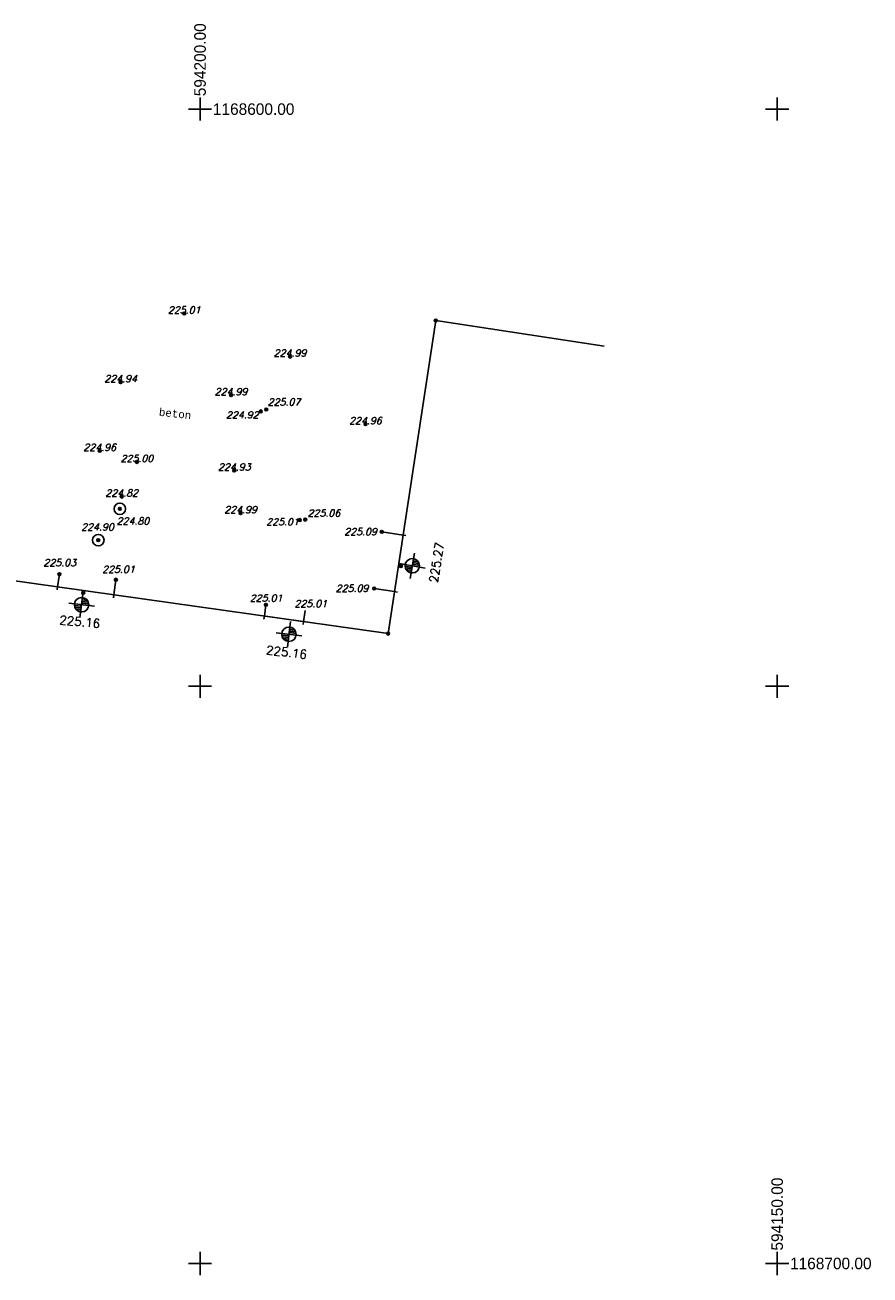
# Model space of a CAD drawing. Header units: metres. Extents: x -594301 to -594142, y -1168701 to -1168593.
# Tile 2 of 2: x -594215 to -594142, y -1168701 to -1168593. Entities that reach past the tile are written whole.
import ezdxf
from ezdxf.enums import TextEntityAlignment as Align

# ---------------------------------------------------------------- set-up
doc = ezdxf.new("R2010")
doc.units = ezdxf.units.M
doc.header["$MEASUREMENT"] = 0
for name, color, linetype in [('-1', 7, 'CONTINUOUS'), ('10', 7, 'CONTINUOUS'), ('27', 7, 'CONTINUOUS'), ('37', 7, 'CONTINUOUS'), ('40', 7, 'CONTINUOUS'), ('5', 7, 'CONTINUOUS'), ('6', 7, 'CONTINUOUS'), ('61', 7, 'CONTINUOUS')]:
    doc.layers.add(name, color=color, linetype=linetype)
doc.layers.add('taf 0_pracovni_vyskopis', color=7, linetype='CONTINUOUS', lineweight=13, true_color=0xe07000)
doc.styles.add('ITALICT', font='ITALICT', dxfattribs={"height": 0.2})
doc.styles.add('MONOTXT', font='MONOTXT', dxfattribs={"height": 0.2})
doc.styles.add('ROMANS', font='ROMANS', dxfattribs={"height": 0.2})
doc.styles.get("Standard").update_dxf_attribs({"font": 'txt', "height": 0.2})

# ---------------------------------------------------------------- blocks, each defined once
blk = doc.blocks.new('6$20')
at = {"layer": '27', "color": 172, "linetype": 'Continuous'}
blk.add_circle((0, 0), 0.5, dxfattribs=at)
blk = doc.blocks.new('9$15')
at = {"layer": '37', "color": 12, "linetype": 'Continuous'}
for p, q in [((0, 1.12), (0, -1.12)), ((-1.12, 0), (1.13, 0)), ((0, 0.56), (0.28, 0.56)), ((0, 0.42), (0.46, 0.42)), ((0, 0.28), (0.56, 0.28)), ((0, 0.14), (0.61, 0.14)), ((-0.61, -0.14), (0, -0.14)), ((-0.56, -0.28), (0, -0.28)), ((-0.46, -0.42), (0, -0.42)), ((-0.28, -0.56), (0, -0.56))]:
    blk.add_line(p, q, dxfattribs=at)
blk.add_circle((0, 0), 0.625, dxfattribs=at)
blk = doc.blocks.new('KRIZEK')
at = {"layer": '61', "color": 7, "linetype": 'Continuous'}
for p, q in [((-1, 0), (1, 0)), ((0, 1), (0, -1))]:
    blk.add_line(p, q, dxfattribs=at)
blk = doc.blocks.new('4$04')
at = {"layer": '-1', "color": 7, "linetype": 'Continuous'}
for radius in [0.125, 0.0551]:
    blk.add_circle((0, 0), radius, dxfattribs=at)

msp = doc.modelspace()

# ---------------------------------------------------------------- linework, layer by layer
at = {"layer": '10', "color": 7, "linetype": 'Continuous'}
for p, q in [((-594182.405, -1168636.898), (-594184.261, -1168636.616)), ((-594212.338, -1168641.392), (-594212.184, -1168640.299)), ((-594207.472, -1168642.08), (-594207.287, -1168640.77)), ((-594183.15, -1168641.802), (-594184.917, -1168641.533)), ((-594194.426, -1168643.924), (-594194.287, -1168642.94)), ((-594191.039, -1168644.403), (-594190.903, -1168643.441))]:
    msp.add_line(p, q, dxfattribs=at)
at = {"layer": '5', "color": 32, "linetype": 'Continuous'}
msp.add_line((-594179.582, -1168618.324), (-594164.983, -1168620.543), dxfattribs=at)
msp.add_lwpolyline([(-594224.716, -1168677.73), (-594222.538, -1168662.372), (-594235.237, -1168660.569), (-594232.187, -1168639.104), (-594219.441, -1168640.946), (-594219.339, -1168640.402), (-594183.703, -1168645.44), (-594179.582, -1168618.324)], dxfattribs=at)
at = {"layer": '6', "color": 14, "linetype": 'Continuous'}
for p, q in [((-594182.158, -1168636.936), (-594182.405, -1168636.898)), ((-594212.373, -1168641.64), (-594212.338, -1168641.392)), ((-594182.903, -1168641.84), (-594183.15, -1168641.802)), ((-594207.507, -1168642.328), (-594207.472, -1168642.08)), ((-594194.461, -1168644.172), (-594194.426, -1168643.924)), ((-594191.074, -1168644.651), (-594191.039, -1168644.403))]:
    msp.add_line(p, q, dxfattribs=at)
at = {"layer": '6', "color": 14, "linetype": 'Continuous', "const_width": 0.1}
for points in [[(-594182.405, -1168636.898), (-594183.15, -1168641.802)], [(-594207.472, -1168642.08), (-594212.338, -1168641.392)], [(-594191.039, -1168644.403), (-594194.426, -1168643.924)]]:
    msp.add_lwpolyline(points, dxfattribs=at)

# ---------------------------------------------------------------- block references
at = {"layer": '-1', "color": 7, "linetype": 'Continuous'}
for p in [(-594201.365, -1168617.703), (-594179.582, -1168618.324), (-594192.199, -1168621.438), (-594206.875, -1168623.654), (-594197.311, -1168624.785), (-594194.733, -1168626.186), (-594194.259, -1168626.026), (-594185.668, -1168627.282), (-594208.685, -1168629.595), (-594205.462, -1168630.565), (-594197.028, -1168631.307), (-594206.784, -1168633.565), (-594206.942, -1168634.623), (-594196.481, -1168634.994), (-594191.358, -1168635.599), (-594190.88, -1168635.558), (-594184.261, -1168636.616), (-594208.813, -1168637.342), (-594182.595, -1168639.581), (-594212.184, -1168640.299), (-594207.287, -1168640.77), (-594210.112, -1168641.906), (-594184.917, -1168641.533), (-594194.287, -1168642.94), (-594183.703, -1168645.44)]:
    msp.add_blockref('4$04', p, dxfattribs=at)
at = {"layer": '27', "color": 172, "linetype": 'Continuous'}
for p in [(-594206.942, -1168634.623), (-594208.813, -1168637.342)]:
    msp.add_blockref('6$20', p, dxfattribs=at)
at = {"layer": '37', "color": 12, "linetype": 'Continuous'}
for p, xscale, yscale, rotation in [((-594181.609, -1168639.561), 1.000000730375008, 1.000000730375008, 350.1179986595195), ((-594210.261, -1168642.932), 1.000000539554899, 1.000000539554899, 352.9250534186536), ((-594192.293, -1168645.493), 1.000000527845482, 1.000000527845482, 353.4772217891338)]:
    msp.add_blockref('9$15', p, dxfattribs=dict(at, xscale=xscale, yscale=yscale, rotation=rotation))
at = {"layer": '61', "color": 7, "linetype": 'Continuous'}
for p in [(-594200, -1168600), (-594150, -1168600), (-594200, -1168650), (-594150, -1168650), (-594200, -1168700), (-594150, -1168700)]:
    msp.add_blockref('KRIZEK', p, dxfattribs=at)

# ---------------------------------------------------------------- texts
at = {"layer": '40', "color": 12, "linetype": 'Continuous', "style": 'MONOTXT'}
msp.add_text('beton', height=0.65, rotation=353.88339, dxfattribs=at).set_placement((-594203.59, -1168626.559))
at = {"layer": '61', "color": 7, "linetype": 'Continuous'}
for s, p in [('   594200.00', (-594200, -1168600)), ('   594150.00', (-594150, -1168700))]:
    msp.add_text(s, height=1, rotation=90, dxfattribs=at).set_placement(p, align=Align.MIDDLE_LEFT)
for s, p in [('   1168600.00', (-594200, -1168600)), ('   1168700.00', (-594150, -1168700))]:
    msp.add_text(s, height=1, dxfattribs=at).set_placement(p, align=Align.MIDDLE_LEFT)
at = {"layer": 'taf 0_pracovni_vyskopis', "linetype": 'Continuous', "style": 'ITALICT'}
for s, p in [('225.01', (-594201.365, -1168617.703)), ('224.99', (-594192.199, -1168621.438)), ('224.94', (-594206.875, -1168623.654)), ('224.99', (-594197.311, -1168624.785)), ('225.07', (-594192.721, -1168625.67)), ('224.92', (-594196.335, -1168626.785)), ('224.96', (-594185.668, -1168627.282)), ('224.96', (-594208.685, -1168629.595)), ('225.00', (-594205.462, -1168630.565)), ('224.93', (-594197.028, -1168631.307)), ('224.82', (-594206.784, -1168633.565)), ('224.80', (-594205.809, -1168635.983)), ('224.99', (-594196.481, -1168634.994)), ('225.06', (-594189.262, -1168635.3)), ('224.90', (-594208.877, -1168636.5)), ('225.01', (-594192.847, -1168636.052)), ('225.09', (-594186.089, -1168636.904)), ('225.03', (-594212.152, -1168639.59)), ('225.01', (-594207.061, -1168640.171)), ('225.09', (-594186.828, -1168641.807)), ('225.01', (-594194.27, -1168642.664)), ('225.01', (-594190.402, -1168643.15))]:
    msp.add_text(s, height=0.6, dxfattribs=at).set_placement(p, align=Align.CENTER)
at = {"layer": 'taf 0_pracovni_vyskopis', "linetype": 'Continuous', "style": 'ROMANS'}
for s, rotation, p in [('225.27', 80.92903, (-594179.133, -1168639.328)), ('225.16', 354.60009, (-594210.447, -1168644.779)), ('225.16', 353.31006, (-594192.544, -1168647.42))]:
    msp.add_text(s, height=0.75, rotation=rotation, dxfattribs=at).set_placement(p, align=Align.CENTER)

doc.saveas('drawing.dxf')
